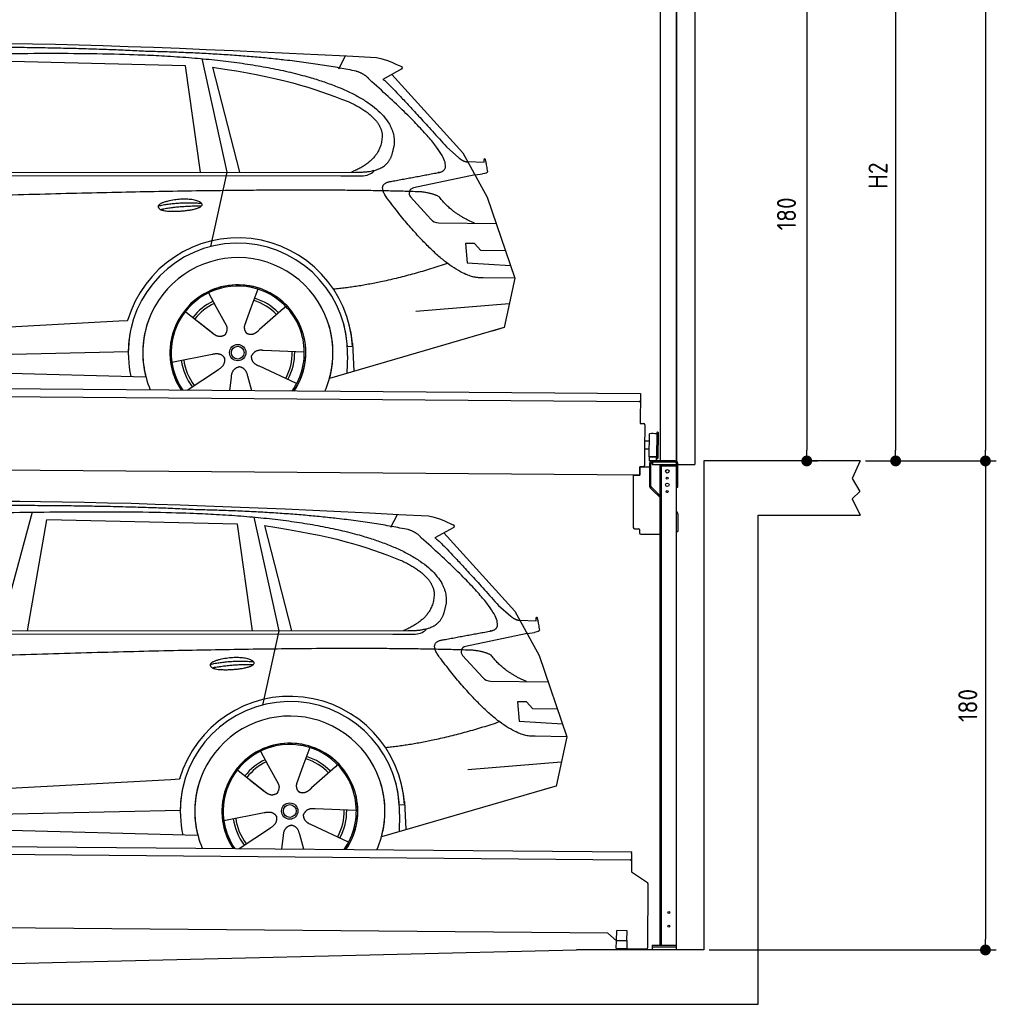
# Model space of a CAD drawing. Header units: millimetres. Extents: x -411 to 6777, y 0 to 6277.
# Tile 5 of 6: x 3183 to 6777, y 0 to 3624. Entities that reach past the tile are written whole.
import ezdxf

# ---------------------------------------------------------------- set-up
doc = ezdxf.new("R2010")
doc.units = ezdxf.units.MM
doc.layers.add('4', color=3, linetype='Continuous')
for name, color, linetype, lineweight in [('car', 10, 'Continuous', 25), ('Gebäude', 7, 'Continuous', 25), ('Plattform', 7, 'Continuous', 25), ('Ständer vorne', 7, 'Continuous', 25), ('Tor', 200, 'Continuous', 25)]:
    doc.layers.add(name, color=color, linetype=linetype, lineweight=lineweight)
doc.styles.get("Standard").update_dxf_attribs({"font": 'ISOCP.SHX'})
doc.dimstyles.new('GEN-ISO', dxfattribs={"dimscale": 20, "dimtxt": 3.5, "dimasz": 2, "dimexe": 2, "dimexo": 1, "dimgap": 1.5, "dimtad": 1, "dimdec": 1, "dimlfac": 0.1, "dimdsep": 46, "dimtxsty": 'STANDARD', "dimblk": 'PUNKT', "dimcen": 2, "dimclrd": 256, "dimclre": 256, "dimclrt": 2, "dimadec": 0, "dimazin": 0, "dimtp": 0.1, "dimtm": 0.1, "dimtfac": 0.71, "dimtdec": 1, "dimtmove": 2, "dimatfit": 3, "dimldrblk": 'PUNKT', "dimfxl": 2, "dimtolj": 1, "dimarcsym": 0})

# ---------------------------------------------------------------- blocks, each defined once
blk = doc.blocks.new('PUNKT')
at = {"layer": '4', "color": 0, "linetype": 'ByBlock'}
blk.add_line((-0.5, 0), (-1, 0), dxfattribs=at)
at = {"layer": '4', "color": 0, "linetype": 'ByBlock', "const_width": 0.5}
blk.add_lwpolyline([(-0.25, 0, 1), (0.25, 0, 1)], format="xyb", close=True, dxfattribs=at)
blk = doc.blocks.new('*D177')
at = {"layer": '4', "lineweight": -2, "transparency": 16777216}
for p, q in [((5720, 5500), (6776.9, 5500)), ((6736.9, 5460), (6736.9, 2040)), ((6295.4, 2000), (6776.9, 2000))]:
    blk.add_line(p, q, dxfattribs=at)
at = {"layer": 'Defpoints', "color": 0, "transparency": 16777216}
for p in [(5700, 5500), (6275.4, 2000), (6736.9, 2000)]:
    blk.add_point(p, dxfattribs=at)
at = {"layer": '4', "lineweight": -2, "transparency": 16777216, "xscale": 40, "yscale": 40, "zscale": 40}
for p, rotation in [((6736.9, 5500), 90), ((6736.9, 2000), 270)]:
    blk.add_blockref('PUNKT', p, dxfattribs=dict(at, rotation=rotation))
at = {"layer": '4', "color": 2, "transparency": 16777216, "insert": (6671.9, 3750), "char_height": 70, "attachment_point": 5, "rotation": 90}
blk.add_mtext('350', dxfattribs=at)
blk = doc.blocks.new('*D178')
at = {"layer": '4', "lineweight": -2, "transparency": 16777216}
for p, q in [((6295.4, 2000), (6776.9, 2000)), ((6736.9, 1960), (6736.9, 240)), ((5720, 200), (6776.9, 200))]:
    blk.add_line(p, q, dxfattribs=at)
at = {"layer": 'Defpoints', "color": 0, "transparency": 16777216}
for p in [(6275.4, 2000), (5700, 200), (6736.9, 200)]:
    blk.add_point(p, dxfattribs=at)
at = {"layer": '4', "lineweight": -2, "transparency": 16777216, "xscale": 40, "yscale": 40, "zscale": 40}
for p, rotation in [((6736.9, 2000), 90), ((6736.9, 200), 270)]:
    blk.add_blockref('PUNKT', p, dxfattribs=dict(at, rotation=rotation))
at = {"layer": '4', "color": 2, "transparency": 16777216, "insert": (6671.9, 1100), "char_height": 70, "attachment_point": 5, "rotation": 90}
blk.add_mtext('180', dxfattribs=at)
blk = doc.blocks.new('*D179')
at = {"layer": '4', "lineweight": -2, "transparency": 16777216}
for p, q in [((5920, 4100), (6446.5, 4100)), ((6406.5, 4060), (6406.5, 2040)), ((6295.4, 2000), (6446.5, 2000))]:
    blk.add_line(p, q, dxfattribs=at)
at = {"layer": 'Defpoints', "color": 0, "transparency": 16777216}
for p in [(5900, 4100), (6275.4, 2000), (6406.5, 2000)]:
    blk.add_point(p, dxfattribs=at)
at = {"layer": '4', "lineweight": -2, "transparency": 16777216, "xscale": 40, "yscale": 40, "zscale": 40}
for p, rotation in [((6406.5, 4100), 90), ((6406.5, 2000), 270)]:
    blk.add_blockref('PUNKT', p, dxfattribs=dict(at, rotation=rotation))
at = {"layer": '4', "color": 2, "transparency": 16777216, "insert": (6341.5, 3050), "char_height": 70, "attachment_point": 5, "rotation": 90}
blk.add_mtext('H2', dxfattribs=at)
blk = doc.blocks.new('*D181')
at = {"layer": '4', "lineweight": -2, "transparency": 16777216}
for p, q in [((5457.5, 3800), (6119.3, 3800)), ((6079.3, 3760), (6079.3, 2040)), ((6099.3, 2000), (6119.3, 2000))]:
    blk.add_line(p, q, dxfattribs=at)
at = {"layer": 'Defpoints', "color": 0, "transparency": 16777216}
for p in [(5437.5, 3800), (6079.3, 2000), (6079.3, 2000)]:
    blk.add_point(p, dxfattribs=at)
at = {"layer": '4', "lineweight": -2, "transparency": 16777216, "xscale": 40, "yscale": 40, "zscale": 40}
for p, rotation in [((6079.3, 3800), 90), ((6079.3, 2000), 270)]:
    blk.add_blockref('PUNKT', p, dxfattribs=dict(at, rotation=rotation))
at = {"layer": '4', "color": 2, "transparency": 16777216, "insert": (6004.7, 2909.2), "char_height": 70, "attachment_point": 5, "rotation": 90}
blk.add_mtext('180', dxfattribs=at)
blk = doc.blocks.new('UG Plattfrom Gl550')
at = {"layer": 'Plattform'}
for p, q in [((498.3, 603.8), (5435.1, 560.7)), ((5429.8, 530.7), (503, 573.7)), ((5435, 554.7), (5434.9, 535.7)), ((5435, 554.7), (5435.1, 560.7)), ((5434.9, 535.7), (5434.5, 488.2)), ((5434.5, 488.2), (5492.9, 448.7)), ((5495.1, 444.5), (5493, 208.2)), ((5347, 261.5), (621.4, 302.7)), ((5378.7, 233.7), (5347, 261.5)), ((5379.7, 235.2), (5380.1, 271.2)), ((5418.1, 270.8), (5380.1, 271.2)), ((5417.7, 234.8), (5418.1, 270.8)), ((5378.5, 205.2), (5378.7, 235.2)), ((5378.7, 235.2), (5418.7, 234.8)), ((5418.5, 204.8), (5418.7, 234.8)), ((5378.5, 205.2), (5418.5, 204.8)), ((5488, 203.2), (5414.8, 203.9))]:
    blk.add_line(p, q, dxfattribs=at)
for centre, radius, start, end in [((5429.9, 535.7), 5, 269.5, 359.5), ((5490.1, 444.5), 5, 359.5, 55.9134), ((5425.8, 243.8), 12, 227.6897, 228.0904), ((5414.9, 208.9), 5, 232.6301, 269.5), ((5488, 208.2), 5, 269.5, 359.5)]:
    blk.add_arc(centre, radius, start, end, dxfattribs=at)
blk = doc.blocks.new('Palette EG Gl550')
at = {"layer": 'Plattform'}
for p, q in [((429.5, 2287), (5467.3, 2248)), ((5462.1, 2218), (434.2, 2257)), ((5467.3, 2248), (5466.5, 2138)), ((5466.5, 2138), (5478.5, 2137.9)), ((5483.4, 2132.8), (5482.7, 2042.8)), ((5527.5, 2010.5), (5528.3, 2104.5)), ((5532.3, 2104.5), (5531.5, 2010.5)), ((5501.1, 2072.8), (5484.1, 2073)), ((5499.6, 2015.6), (5500.2, 2099.8)), ((5482.7, 2042.8), (5482.3, 1982.9)), ((5499.8, 2042.7), (5482.7, 2042.8)), ((5525.9, 2015), (5500.9, 2015)), ((5500.9, 2000), (5500.9, 2015)), ((5512.9, 2015), (5500.9, 2015)), ((5500.9, 2000), (5500.9, 2015)), ((5500.9, 2000), (5525.9, 2000)), ((5525.9, 2000), (5500.9, 2000)), ((5525.9, 2000), (5525.9, 2015)), ((5525.9, 2000), (5525.9, 2015)), ((5465, 1948), (341.7, 1987.7)), ((5465.2, 1978), (5465, 1948)), ((5465.2, 1978), (5477.2, 1977.9)), ((5477.2, 1977.9), (5465.2, 1978))]:
    blk.add_line(p, q, dxfattribs=at)
for centre, radius, start, end in [((5462.1, 2223), 5, 268.5823, 358.5607), ((5478.4, 2132.9), 5, 359.556, 89.556), ((5530.3, 2104.5), 2, 359.3444, 179.3444), ((5500.6, 2099.8), 0.4, 91.7323, 179.3444), ((5511.7, 1773.6), 326.8, 87.1739, 91.9438), ((5527.8, 2100.4), 0.4, 266.9623, 359.3444), ((5500, 2015.6), 0.4, 179.3444, 266.9565), ((5519.7, 2899.4), 884.4, 268.7196, 270.4008), ((5491.8, 3103.4), 1088.9, 271.795, 271.861), ((5527.2, 2014.6), 0.4, 359.556, 91.938), ((5529.5, 2010.5), 2, 179.3444, 359.3444), ((5477.3, 1982.9), 5, 269.556, 359.556)]:
    blk.add_arc(centre, radius, start, end, dxfattribs=at)
blk = doc.blocks.new('Car_EG')
at = {"layer": 'car'}
for p, q in [((3852.9, 3480.7), (3945.7, 3062.4)), ((4357.9, 3443.3), (4382.1, 3490.6)), ((3792.6, 3454.8), (3091, 3471.1)), ((3848.5, 3062.4), (3792.6, 3454.8)), ((3892.2, 3449.7), (3991.7, 3062.5)), ((4589.4, 3442.6), (4519, 3404.1)), ((4552.4, 3422.3), (4814.1, 3134)), ((4754, 3155.6), (4799.2, 3115.4)), ((4814.1, 3134), (4903.3, 2971)), ((4831.7, 3101.8), (4891.9, 3099.2)), ((1721.3, 3052.4), (4364.6, 3049.2)), ((1768.3, 3061.3), (4420.2, 3062.7)), ((3945.7, 3062.4), (3884.9, 2788.8)), ((4364.6, 3049.2), (4447.5, 3049.9)), ((4858.7, 3052.5), (4631.9, 3004.6)), ((4858.7, 3052.5), (4886.4, 3056.3)), ((4621.2, 2971.6), (4695.5, 2889.8)), ((4903.3, 2971), (5004.9, 2672.4)), ((4724.6, 2876.6), (4936.3, 2873.9)), ((4856.4, 2800.6), (4823.7, 2800.9)), ((4823.7, 2800.9), (4829.9, 2729.3)), ((4879.9, 2774.5), (4856.4, 2800.6)), ((4970.4, 2773.7), (4879.9, 2774.5)), ((4829.9, 2729.3), (4988.9, 2719.3)), ((5004.9, 2672.4), (4888, 2673.9)), ((5004.9, 2672.4), (4965.3, 2490.8)), ((3877.2, 2618.5), (3906.3, 2566.1)), ((4059.5, 2632.3), (4034, 2563.6)), ((4641.2, 2551.4), (4984.6, 2579.2)), ((3789.4, 2552.8), (3900.1, 2465.1)), ((3905, 2568.5), (3906.3, 2566.1)), ((3906.3, 2566.1), (3942.9, 2499.9)), ((4034, 2563.6), (4010.1, 2499)), ((4153.3, 2561.2), (4065.7, 2483.8)), ((4161.1, 2569.6), (4153.3, 2561.2)), ((1677.7, 2413), (3547.7, 2515.1)), ((3547.7, 2515.1), (3580.2, 2516.9)), ((3839.5, 2512.9), (3890.8, 2472.3)), ((4960.7, 2489.5), (4322.9, 2303.9)), ((4965.3, 2490.8), (4921.5, 2478.1)), ((4407.3, 2433.3), (4412.9, 2330.1)), ((1697, 2360.9), (3582.9, 2402.3)), ((3743, 2363.7), (3891.6, 2392.7)), ((4230.4, 2400.4), (4079.2, 2406.8)), ((4407.9, 2421.2), (4388.7, 2420.2)), ((1598.6, 2363.5), (3647.1, 2310.1)), ((4389.1, 2387.7), (4387.4, 2322.7)), ((3799.2, 2260.6), (3914.4, 2337.1)), ((4202.2, 2284.5), (4064.9, 2348.5)), ((3956.3, 2259.2), (3962.2, 2307.6)), ((4037, 2258.5), (4022.1, 2312.1))]:
    blk.add_line(p, q, dxfattribs=at)
for radius in [30.1, 23.6]:
    blk.add_circle((3985.4, 2398.7), radius, dxfattribs=at)
for centre, radius, start, end in [((4636, 2985.1), 20, 101.911, 222.2225), ((4725.1, 2916.6), 40, 222.2225, 269.2614), ((3985.9, 2398.2), 422.7, 3.1257, 163.6879), ((3985.9, 2398.2), 403.4, 3.1257, 179.4216), ((3985.9, 2398.2), 350, 344.3697, 194.5808), ((3985.9, 2398.2), 250, 325.66, 212.9259), ((3985.9, 2398.2), 250, 325.66, 212.9259), ((3985.9, 2398.2), 250, 40.5532, 137.1602), ((3985.4, 2398.7), 245, 41.4393, 188.2101), ((3985.4, 2398.7), 209.6, 115.7372, 141.8665), ((3985.4, 2398.7), 200.6, 115.5904, 141.8784), ((3985.4, 2398.7), 200.6, 44.5019, 73.0215), ((3985.4, 2398.7), 209.6, 44.3713, 72.8747), ((3985.4, 2398.7), 245, 0.4019, 44.2101), ((3985.9, 2398.2), 422.7, 163.4862, 163.6879), ((3985.9, 2398.2), 403.4, 162.7346, 179.4216), ((3985.9, 2398.2), 350, 160.1996, 194.5808), ((3985.9, 2398.2), 250, 152.2768, 213.34), ((3985.4, 2398.7), 245, 151.8272, 188.2101), ((3985.9, 2398.2), 350, 344.3697, 17.4023), ((3985.9, 2398.2), 403.4, 3.1257, 14.8673), ((3985.9, 2398.2), 422.7, 3.1257, 14.1157), ((3985.9, 2398.2), 403.4, 172.558, 192.5899), ((3985.9, 2398.2), 350, 171.6006, 202.9387), ((3985.9, 2398.2), 250, 168.6947, 213.34), ((3985.4, 2398.7), 245, 168.6088, 214.2758), ((3985.4, 2398.7), 245, 324.7242, 8.993), ((3985.9, 2398.2), 250, 325.66, 8.9072), ((3985.9, 2398.2), 350, 336.0613, 6.0012), ((3985.9, 2398.2), 403.4, 358.5068, 5.0439), ((3985.4, 2398.7), 200.6, 331.5904, 1.0215), ((3985.4, 2398.7), 209.6, 331.7372, 0.8747), ((3985.9, 2398.2), 422.7, 3.1257, 3.2156), ((3985.4, 2398.7), 209.6, 187.7372, 216.8747), ((3985.4, 2398.7), 200.6, 187.5904, 217.0215)]:
    blk.add_arc(centre, radius, start, end, dxfattribs=at)
for points, degree in [([(2151.2, 3499.7), (2438.8, 3561.3), (3323.8, 3548), (4495.8, 3484.7)], 3), ([(3646, 3507.4), (3297.8, 3526.8), (2681.9, 3522.1)], 2), ([(4420.9, 3434.4), (4120.4, 3497), (3646, 3507.4)], 2), ([(4495.8, 3484.7), (4542.5, 3475.3), (4551.4, 3467), (4588.7, 3451.2)], 3), ([(3892.2, 3449.7), (4146.3, 3410.8), (4259.5, 3375.1), (4392.3, 3322.4)], 3), ([(4589.4, 3442.6), (4591.1, 3444.2), (4591.8, 3447.3), (4591.2, 3450.1), (4588.7, 3451.2)], 4), ([(4470.3, 3403.5), (4452.4, 3425.4), (4420.9, 3434.4)], 2), ([(4732.1, 3063.2), (4821.6, 3091.2), (4470.3, 3403.5)], 2), ([(4519, 3404.1), (4526.8, 3408.3), (4754, 3155.6)], 2), ([(4392.3, 3322.4), (4506.4, 3270.4), (4516.5, 3205.2)], 2), ([(4516.5, 3205.2), (4521.3, 3110.7), (4403.6, 3062.7)], 2), ([(4420.2, 3062.7), (4470.3, 3062.7), (4543.3, 3067.4), (4551.5, 3114.2), (4560.1, 3157.3)], 4), ([(4519, 3082.3), (4519.1, 3082.4), (4519.1, 3082.4), (4519.2, 3082.4)], 3), ([(4799.2, 3115.4), (4807.5, 3108.1), (4820.7, 3100.3), (4829.8, 3100.3), (4831.7, 3101.8)], 4), ([(4891.9, 3099.2), (4893.5, 3138.1), (4904.1, 3063.8)], 2), ([(4447.5, 3049.9), (4466.8, 3050.5), (4481.6, 3059.5), (4488.9, 3069.7)], 3), ([(4904.1, 3063.8), (4904.4, 3060.1), (4898.8, 3058.4), (4886.4, 3056.3)], 3), ([(4537, 2964.2), (4493.2, 3022.9), (4553.2, 3029.5)], 2), ([(4638.8, 2991), (3762.4, 3019.4), (1329.3, 2907.2)], 2), ([(4726.5, 2972.6), (4689.3, 2991), (4638.8, 2991)], 2), ([(4857.1, 2874.9), (4771.7, 2910.8), (4726.5, 2972.6)], 2), ([(3692.9, 2938.9), (3768.5, 2955.1), (3851.9, 2948.6)], 2), ([(3700, 2926), (3774.1, 2939.9), (3852, 2938.5)], 2), ([(4888, 2673.9), (4762.3, 2666.8), (4537, 2964.2)], 2), ([(4756.6, 2726.5), (4531.2, 2651.1), (4338.2, 2631.7)], 2), ([(3891, 2472.3), (3914.3, 2450.4), (3937.6, 2463.8)], 2), ([(3891.6, 2392.7), (3922.3, 2401.4), (3936.9, 2378.8)], 2), ([(4079.2, 2406.8), (4047.4, 2410.8), (4036.4, 2386.3)], 2), ([(3914.4, 2337.1), (3942.4, 2352.5), (3936.9, 2378.8)], 2), ([(4064.9, 2348.5), (4034.9, 2359.5), (4036.4, 2386.3)], 2), ([(3962.2, 2307.6), (3963.4, 2339.5), (3989.4, 2346.4)], 2), ([(4022.1, 2312.1), (4016.1, 2343.5), (3989.4, 2346.4)], 2)]:
    blk.add_open_spline(points, degree=degree, dxfattribs=at)
for points, degree, knots in [([(2320.7, 3486), (2347.3, 3488), (2486.7, 3489.9), (3508.2, 3510), (4128.4, 3503.6), (4583.8, 3331), (4560.1, 3157.3)], 4, [0.0821318, 0.0821318, 0.0821318, 0.0821318, 0.0821318, 0.258851, 0.508851, 1, 1, 1, 1, 1]), ([(4553.2, 3029.5), (4720.1, 3060.6), (4722.9, 3061.2), (4731.3, 3063), (4732.1, 3063.2)], 1, [0.1611508, 0.1611508, 1, 1.0196119, 1.078724, 1.0847856, 1.0847856]), ([(3700, 2926), (3676.6, 2942.6), (3722.1, 2957.9), (3805, 2977.3), (3897.6, 2943.4), (3835.4, 2920.2), (3726.3, 2914), (3704.9, 2923), (3700, 2926)], 5, [0, 0, 0, 0, 0, 0, 0.300106, 0.500106, 0.700106, 1, 1, 1, 1, 1, 1]), ([(3942.9, 2499.9), (3944.5, 2495.8), (3945.5, 2491.8), (3945.8, 2487.9), (3946.5, 2479.3), (3943.7, 2471.3), (3937.6, 2463.8)], 3, [0.2167758, 0.2167758, 0.2167758, 0.2167758, 0.4600873, 0.4600873, 0.4600873, 1, 1, 1, 1]), ([(4010.1, 2499), (4009.5, 2495.8), (4009.3, 2492.8), (4009.3, 2489.9), (4009.7, 2487.1), (4010.4, 2481.3), (4012.5, 2476), (4016, 2471.4), (4020.9, 2468.4)], 4, [0.3191838, 0.3191838, 0.3191838, 0.3191838, 0.3191838, 0.5438253, 0.5438253, 0.5438253, 0.5438253, 1, 1, 1, 1, 1]), ([(4065.7, 2483.8), (4065.7, 2483.8), (4065.7, 2483.8), (4065.7, 2483.8), (4065.7, 2483.8), (4056.6, 2474.1), (4045.9, 2464.2), (4031.6, 2461.8), (4020.9, 2468.4)], 4, [-0.000003, -0.000003, -0.000003, -0.000003, -0.000003, 0, 0, 0, 0, 1, 1, 1, 1, 1])]:
    blk.add_open_spline(points, degree=degree, knots=knots, dxfattribs=at)
blk = doc.blocks.new('Car_147')
at = {"layer": 'car'}
for p, q in [((3229.2, 1811.5), (3109.9, 1374.6)), ((3211.6, 1374.7), (3282.4, 1783.8)), ((3983.9, 1767.5), (3282.4, 1783.8)), ((4044.3, 1793.4), (4137.1, 1375.1)), ((4549.3, 1756), (4573.5, 1803.3)), ((4039.9, 1375.1), (3983.9, 1767.5)), ((4083.5, 1762.4), (4183.1, 1375.2)), ((4780.8, 1755.3), (4710.3, 1716.8)), ((4743.8, 1735), (5005.5, 1446.7)), ((4945.4, 1468.3), (4990.6, 1428.1)), ((5005.5, 1446.7), (5094.6, 1283.7)), ((5023.1, 1414.5), (5083.3, 1411.9)), ((1912.6, 1365.1), (4556, 1361.9)), ((1959.6, 1374), (4611.6, 1375.4)), ((4137.1, 1375.1), (4076.2, 1101.5)), ((4556, 1361.9), (4638.8, 1362.6)), ((5050.1, 1365.2), (4823.2, 1317.3)), ((5050.1, 1365.2), (5077.8, 1369)), ((4812.5, 1284.3), (4886.8, 1202.4)), ((5094.6, 1283.7), (5196.3, 985.1)), ((4915.9, 1189.3), (5127.7, 1186.6)), ((5047.7, 1113.3), (5015.1, 1113.6)), ((5015.1, 1113.6), (5021.3, 1042)), ((5071.3, 1087.2), (5047.7, 1113.3)), ((5161.8, 1086.4), (5071.3, 1087.2)), ((5021.3, 1042), (5180.3, 1032)), ((5196.3, 985.1), (5079.4, 986.6)), ((5196.3, 985.1), (5156.7, 803.5)), ((4250.9, 945), (4225.3, 876.3)), ((4068.6, 931.2), (4097.7, 878.8)), ((4096.4, 881.2), (4097.7, 878.8)), ((4097.7, 878.8), (4134.2, 812.6)), ((4225.3, 876.3), (4201.5, 811.7)), ((4344.6, 873.9), (4257.1, 796.5)), ((4352.4, 882.3), (4344.6, 873.9)), ((4832.5, 864.1), (5175.9, 891.9)), ((3980.8, 865.5), (4091.4, 777.8)), ((1869, 725.7), (3739, 827.8)), ((3739, 827.8), (3771.5, 829.6)), ((4030.9, 825.6), (4082.1, 785)), ((5152, 802.2), (4514.3, 616.6)), ((5156.7, 803.5), (5112.9, 790.8)), ((4599.3, 733.9), (4580, 732.9)), ((4598.6, 746), (4604.3, 642.8)), ((1888.4, 673.6), (3774.2, 715)), ((3934.3, 676.4), (4082.9, 705.4)), ((4421.8, 713.1), (4270.5, 719.5)), ((4580.5, 700.4), (4578.8, 635.4)), ((1789.9, 676.2), (3838.5, 622.8)), ((4393.5, 597.2), (4256.3, 661.2)), ((3990.6, 573.3), (4105.7, 649.8)), ((4147.6, 571.9), (4153.6, 620.3)), ((4228.4, 571.2), (4213.4, 624.8))]:
    blk.add_line(p, q, dxfattribs=at)
for radius in [30.1, 23.6]:
    blk.add_circle((4176.8, 711.4), radius, dxfattribs=at)
for centre, radius, start, end in [((4827.3, 1297.8), 20, 101.911, 222.2225), ((4916.5, 1229.3), 40, 222.2225, 269.2614), ((4177.2, 710.9), 422.7, 3.1257, 163.6879), ((4177.2, 710.9), 403.4, 3.1257, 179.4216), ((4177.2, 710.9), 350, 344.3697, 194.5808), ((4177.2, 710.9), 250, 325.66, 212.9259), ((4177.2, 710.9), 250, 325.66, 212.9259), ((4176.8, 711.4), 245, 41.4393, 188.2101), ((4177.2, 710.9), 250, 40.5532, 137.1602), ((4176.8, 711.4), 209.6, 44.3713, 72.8747), ((4176.8, 711.4), 209.6, 115.7372, 141.8665), ((4176.8, 711.4), 200.6, 115.5904, 141.8784), ((4176.8, 711.4), 200.6, 44.5019, 73.0215), ((4176.8, 711.4), 245, 0.4019, 44.2101), ((4177.2, 710.9), 422.7, 163.4862, 163.6879), ((4177.2, 710.9), 403.4, 162.7346, 179.4216), ((4177.2, 710.9), 350, 160.1996, 194.5808), ((4177.2, 710.9), 250, 152.2768, 213.34), ((4176.8, 711.4), 245, 151.8272, 188.2101), ((4177.2, 710.9), 350, 344.3697, 17.4023), ((4177.2, 710.9), 403.4, 3.1257, 14.8673), ((4177.2, 710.9), 422.7, 3.1257, 14.1157), ((4177.2, 710.9), 403.4, 172.558, 192.5899), ((4177.2, 710.9), 350, 171.6006, 202.9387), ((4177.2, 710.9), 250, 168.6947, 213.34), ((4176.8, 711.4), 245, 168.6088, 214.2758), ((4176.8, 711.4), 245, 324.7242, 8.993), ((4177.2, 710.9), 250, 325.66, 8.9072), ((4177.2, 710.9), 350, 336.0613, 6.0012), ((4177.2, 710.9), 403.4, 358.5068, 5.0439), ((4177.2, 710.9), 422.7, 3.1257, 3.2156), ((4176.8, 711.4), 200.6, 331.5904, 1.0215), ((4176.8, 711.4), 209.6, 331.7372, 0.8747), ((4176.8, 711.4), 209.6, 187.7372, 216.8747), ((4176.8, 711.4), 200.6, 187.5904, 217.0215)]:
    blk.add_arc(centre, radius, start, end, dxfattribs=at)
for points, degree in [([(2342.5, 1812.4), (2630.1, 1874), (3515.1, 1860.7), (4687.1, 1797.4)], 3), ([(3837.4, 1820.1), (3489.2, 1839.5), (2873.2, 1834.8)], 2), ([(4612.3, 1747.1), (4311.7, 1809.7), (3837.4, 1820.1)], 2), ([(4687.1, 1797.4), (4733.9, 1788), (4742.7, 1779.7), (4780.1, 1763.9)], 3), ([(4083.5, 1762.4), (4337.6, 1723.5), (4450.8, 1687.8), (4583.6, 1635.1)], 3), ([(4661.7, 1716.2), (4643.8, 1738.1), (4612.3, 1747.1)], 2), ([(4780.8, 1755.3), (4782.4, 1756.9), (4783.1, 1760), (4782.6, 1762.8), (4780.1, 1763.9)], 4), ([(4923.5, 1375.9), (5012.9, 1403.9), (4661.7, 1716.2)], 2), ([(4710.3, 1716.8), (4718.2, 1721), (4945.4, 1468.3)], 2), ([(4583.6, 1635.1), (4697.7, 1583.1), (4707.9, 1517.9)], 2), ([(4707.9, 1517.9), (4712.6, 1423.4), (4594.9, 1375.4)], 2), ([(4611.6, 1375.4), (4661.6, 1375.4), (4734.7, 1380.1), (4742.8, 1426.9), (4751.5, 1470)], 4), ([(4990.6, 1428.1), (4998.8, 1420.7), (5012.1, 1413), (5021.2, 1413), (5023.1, 1414.5)], 4), ([(5083.3, 1411.9), (5084.8, 1450.8), (5095.5, 1376.5)], 2), ([(4638.8, 1362.6), (4658.1, 1363.2), (4672.9, 1372.2), (4680.2, 1382.4)], 3), ([(4710.3, 1395), (4710.4, 1395.1), (4710.5, 1395.1), (4710.6, 1395.1)], 3), ([(4728.4, 1276.9), (4684.6, 1335.6), (4744.6, 1342.2)], 2), ([(5095.5, 1376.5), (5095.7, 1372.8), (5090.2, 1371.1), (5077.8, 1368.9)], 3), ([(4830.2, 1303.7), (3953.8, 1332.1), (1520.6, 1219.9)], 2), ([(5079.4, 986.6), (4953.6, 979.5), (4728.4, 1276.9)], 2), ([(4917.9, 1285.3), (4880.6, 1303.7), (4830.2, 1303.7)], 2), ([(5048.4, 1187.6), (4963.1, 1223.5), (4917.9, 1285.3)], 2), ([(3884.3, 1251.6), (3959.8, 1267.8), (4043.3, 1261.3)], 2), ([(3891.3, 1238.7), (3965.5, 1252.6), (4043.4, 1251.2)], 2), ([(4947.9, 1039.2), (4722.5, 963.8), (4529.6, 944.4)], 2), ([(4082.4, 785), (4105.7, 763.1), (4129, 776.5)], 2), ([(4082.9, 705.4), (4113.7, 714.1), (4128.3, 691.5)], 2), ([(4105.7, 649.8), (4133.7, 665.2), (4128.3, 691.5)], 2), ([(4256.3, 661.2), (4226.3, 672.2), (4227.8, 699)], 2), ([(4270.5, 719.5), (4238.8, 723.5), (4227.8, 699)], 2), ([(4153.6, 620.3), (4154.8, 652.2), (4180.7, 659.1)], 2), ([(4213.4, 624.8), (4207.4, 656.2), (4180.7, 659.1)], 2)]:
    blk.add_open_spline(points, degree=degree, dxfattribs=at)
for points, degree, knots in [([(2512.1, 1798.7), (2538.6, 1800.7), (2678.1, 1802.6), (3699.5, 1822.7), (4319.8, 1816.3), (4775.2, 1643.7), (4751.5, 1470)], 4, [0.0821318, 0.0821318, 0.0821318, 0.0821318, 0.0821318, 0.258851, 0.508851, 1, 1, 1, 1, 1]), ([(4744.6, 1342.2), (4911.5, 1373.3), (4914.3, 1373.9), (4922.6, 1375.7), (4923.5, 1375.9)], 1, [0.1611508, 0.1611508, 1, 1.0196119, 1.078724, 1.0847856, 1.0847856]), ([(3891.3, 1238.7), (3867.9, 1255.3), (3913.5, 1270.6), (3996.3, 1290), (4089, 1256.1), (4026.8, 1232.9), (3917.6, 1226.7), (3896.2, 1235.7), (3891.3, 1238.7)], 5, [0, 0, 0, 0, 0, 0, 0.300106, 0.500106, 0.700106, 1, 1, 1, 1, 1, 1]), ([(4134.2, 812.6), (4135.9, 808.5), (4136.9, 804.5), (4137.2, 800.6), (4137.8, 792), (4135.1, 784), (4129, 776.5)], 3, [0.2167758, 0.2167758, 0.2167758, 0.2167758, 0.4600873, 0.4600873, 0.4600873, 1, 1, 1, 1]), ([(4201.5, 811.7), (4200.9, 808.5), (4200.6, 805.5), (4200.7, 802.6), (4201, 799.8), (4201.8, 794), (4203.8, 788.7), (4207.4, 784.1), (4212.3, 781.1)], 4, [0.3191838, 0.3191838, 0.3191838, 0.3191838, 0.3191838, 0.5438253, 0.5438253, 0.5438253, 0.5438253, 1, 1, 1, 1, 1]), ([(4257.1, 796.5), (4257.1, 796.5), (4257.1, 796.5), (4257.1, 796.5), (4257.1, 796.5), (4248, 786.8), (4237.3, 776.9), (4223, 774.5), (4212.3, 781.1)], 4, [-0.000003, -0.000003, -0.000003, -0.000003, -0.000003, 0, 0, 0, 0, 1, 1, 1, 1, 1])]:
    blk.add_open_spline(points, degree=degree, knots=knots, dxfattribs=at)
blk = doc.blocks.new('Ständer_vorne_180')
at = {"layer": 'Ständer vorne'}
for p, q in [((5595, 2000), (5511, 2000)), ((5511, 1995), (5511, 1987)), ((5595.1, 1995), (5511.1, 1995)), ((5465, 1948), (5465.2, 1978)), ((5465.2, 1978), (5501, 1977.7)), ((5501, 1990), (5501, 1907.2)), ((5506.1, 1907.2), (5506.1, 1990)), ((5511, 1987), (5600, 1987)), ((5540, 218), (5540, 1987)), ((5540, 1982), (5600, 1982)), ((5545, 218), (5545, 1982)), ((5600, 200), (5600, 1990)), ((5605, 1904), (5605, 1990)), ((5441, 1948.2), (5441, 1755)), ((5441, 1948.2), (5465, 1948)), ((5510.3, 1893.9), (5504.1, 1900)), ((5507.6, 1903.7), (5512.7, 1898.6)), ((5510.3, 1893.9), (5539.8, 1865)), ((5512.7, 1898.6), (5540, 1871.8)), ((5600, 1904), (5605, 1904)), ((5600, 1814), (5602, 1812.1)), ((5605, 1804.9), (5605, 1740)), ((5446, 1750), (5461.5, 1750)), ((5464, 1747.5), (5464, 1735)), ((5600, 1740), (5605, 1740)), ((5469, 1730), (5540, 1730)), ((5511, 218), (5600, 218)), ((5511, 218), (5511, 200)), ((5600, 210), (5511, 210)), ((5600, 200), (5511, 200))]:
    blk.add_line(p, q, dxfattribs=at)
for centre, radius in [((5566, 1962), 6.5), ((5566, 1937), 3.7), ((5566, 1912), 6.5), ((5566, 1887), 3.7), ((5571.4, 338), 3.7), ((5571.4, 288), 3.7)]:
    blk.add_circle(centre, radius, dxfattribs=at)
for centre, radius, start, end in [((5511.1, 1989.9), 10.1, 90.1445, 179.6512), ((5511.1, 1990), 5, 90, 180), ((5595, 1990), 10, 0, 90), ((5595, 1990), 5, 0, 90), ((5511.1, 1907.2), 10.1, 180, 225.5525), ((5511.1, 1907.2), 5, 179.6711, 225.5525), ((5595, 1804.9), 10, 0, 45.8814), ((5446, 1755), 5, 180, 270), ((5461.5, 1747.5), 2.5, 0, 90), ((5469, 1735), 5, 180, 270)]:
    blk.add_arc(centre, radius, start, end, dxfattribs=at)
blk = doc.blocks.new('Tor 335 bis 365 Gebäude')
at = {"layer": 'Tor'}
for p, q in [((5465.6, 5014.5), (5465.6, 5313)), ((5465.6, 5313), (5668, 5313)), ((5668, 4707.1), (5668, 5313)), ((5557, 5014.5), (5465.6, 5014.5)), ((5557, 5014.5), (5557, 4713)), ((5562, 4707.1), (5600, 4707.1)), ((5600, 4707.1), (5600, 4707)), ((5668, 4707), (5668, 4707.1)), ((5600, 1987), (5668, 1987))]:
    blk.add_line(p, q, dxfattribs=at)
at = {"layer": 'Tor', "lineweight": 25}
blk.add_line((5600, 4707.1), (5600, 1987), dxfattribs=at)
at = {"layer": 'Tor'}
blk.add_lwpolyline([(5668, 4707.1), (5668, 1987)], dxfattribs=at)
blk.add_arc((5563, 4713), 6, 180, 260.4059, dxfattribs=at)
blk = doc.blocks.new('Ständer vorne ab 340')
at = {"layer": 'Ständer vorne'}
for p, q in [((5240, 5132), (5240, 4832)), ((5490, 5132), (5240, 5132)), ((5490, 5112), (5490, 5132)), ((5540, 5112), (5490, 5112)), ((5540, 4882), (5540, 5112)), ((5540.2, 5012), (5539.8, 5012)), ((5540, 5012), (5540, 2000)), ((5600, 5012), (5540, 5012)), ((5600, 1998.7), (5600, 5012)), ((5490, 4832), (5490, 4882)), ((5490, 4882), (5540, 4882)), ((5240, 4832), (5490, 4832)), ((5540, 4727.4), (5540, 4728.4)), ((5511.2, 1995), (5511.2, 1987)), ((5595.1, 1995), (5511.2, 1995)), ((5511.2, 1987), (5600, 1987)), ((5600, 1987), (5600, 1990))]:
    blk.add_line(p, q, dxfattribs=at)
blk = doc.blocks.new('Gebäude_350_GT180')
at = {"layer": 'Gebäude'}
for p, q in [((6275.4, 2000), (5700, 2000)), ((5700, 2000), (5700, 200)), ((6275.4, 2000), (6246.4, 1935.9)), ((6246.4, 1935.9), (6274.3, 1888)), ((6274.3, 1888), (6246.4, 1861)), ((6246.4, 1861), (6275.4, 1800)), ((5900, 0), (5900, 1800)), ((5900, 1800), (6275.4, 1800)), ((3000, 146.1), (5231.6, 200)), ((5700, 200), (5231.6, 200)), ((0, 0), (5900, 0))]:
    blk.add_line(p, q, dxfattribs=at)

msp = doc.modelspace()

# ---------------------------------------------------------------- block references
for name in ['Gebäude_350_GT180', 'Car_EG', 'Palette EG Gl550', 'Ständer_vorne_180', 'Car_147', 'UG Plattfrom Gl550']:
    msp.add_blockref(name, (0, 0))
at = {"layer": 'Ständer vorne'}
msp.add_blockref('Ständer vorne ab 340', (0, 0), dxfattribs=at)
at = {"layer": 'Tor'}
msp.add_blockref('Tor 335 bis 365 Gebäude', (0, 0), dxfattribs=at)

# ---------------------------------------------------------------- dimensions: what is measured, and where the dimension line sits
at = {"layer": '4'}
for base, p1, p2, override, picture, middle in [((6736.86, 2000), (5700, 5500), (6275.45, 2000), {"dimdec": 0, "dimtdec": 3, "dimtolj": 0}, '*D177', (6671.86, 3750)), ((6736.86, 200), (6275.45, 2000), (5700, 200), {"dimtdec": 3, "dimtolj": 0}, '*D178', (6671.86, 1100))]:
    dim = msp.add_linear_dim(base=base, p1=p1, p2=p2, angle=90, dimstyle='GEN-ISO', override=override, dxfattribs=at)
    dim.commit()
    dim.dimension.update_dxf_attribs({"geometry": picture, "text_midpoint": middle})
dim = msp.add_linear_dim(base=(6406.55, 2000), p1=(5900, 4100), p2=(6275.45, 2000), angle=90, text='H2', dimstyle='GEN-ISO', override={"dimdec": 0, "dimtdec": 3, "dimtolj": 0}, dxfattribs=at)
dim.commit()
dim.dimension.update_dxf_attribs({"geometry": '*D179', "text_midpoint": (6341.54, 3050)})
dim = msp.add_linear_dim(base=(6079.31, 2000), p1=(5437.5, 3799.97), p2=(6079.31, 2000), angle=90, dimstyle='GEN-ISO', override={"dimtdec": 3, "dimtolj": 0}, dxfattribs=at)
dim.commit()
dim.dimension.update_dxf_attribs({"geometry": '*D181', "text_midpoint": (6004.71, 2909.23), "dimtype": 160})

doc.saveas('drawing.dxf')
